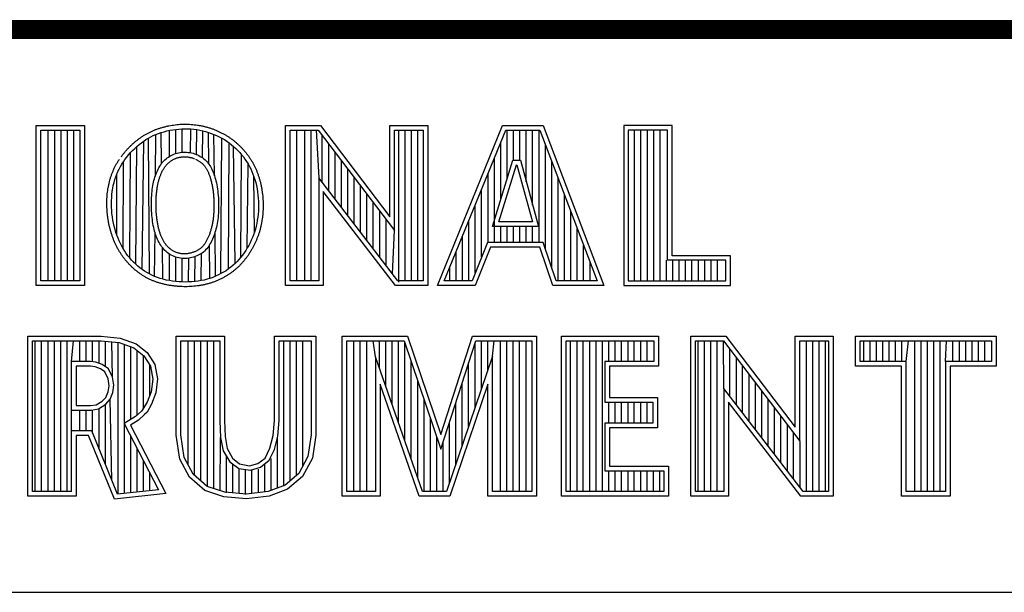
# Model space of a CAD drawing. Header units: inches. Extents: x 0 to 22, y 0 to 17.
# Tile 4 of 7: x 17.6 to 18.6, y 2.4 to 3. Entities that reach past the tile are written whole.
import ezdxf

# ---------------------------------------------------------------- set-up
doc = ezdxf.new("R2010")
doc.units = ezdxf.units.IN
doc.header["$LTSCALE"] = 1.21
doc.header["$MEASUREMENT"] = 0
doc.layers.get('0').update_dxf_attribs({"linetype": 'CONTINUOUS'})

msp = doc.modelspace()

# ---------------------------------------------------------------- linework, layer by layer
at = {"color": 2, "linetype": 'CONTINUOUS'}
for p, q in [((16.375, 2.96), (21.5, 2.96)), ((17.6059, 2.8591), (17.6565, 2.8591)), ((17.6059, 2.6915), (17.6059, 2.8591)), ((17.6565, 2.8591), (17.6565, 2.6915)), ((17.8673, 2.8592), (17.9039, 2.8592)), ((17.8673, 2.6915), (17.8673, 2.8592)), ((17.9039, 2.8592), (17.9764, 2.7636)), ((17.9764, 2.8592), (18.0162, 2.8592)), ((17.9764, 2.7636), (17.9764, 2.8592)), ((18.0162, 2.8592), (18.0162, 2.6915)), ((18.0262, 2.6915), (18.0946, 2.8591)), ((18.0946, 2.8591), (18.1369, 2.8591)), ((18.1369, 2.8591), (18.2005, 2.6915)), ((18.272, 2.8591), (18.2214, 2.8591)), ((18.2214, 2.8591), (18.2214, 2.6915)), ((18.272, 2.7227), (18.272, 2.8591)), ((17.6108, 2.8542), (17.6516, 2.8542)), ((17.6108, 2.6964), (17.6108, 2.8542)), ((17.6187, 2.6964), (17.6187, 2.8542)), ((17.6254, 2.6964), (17.6254, 2.8542)), ((17.632, 2.6964), (17.632, 2.8542)), ((17.6387, 2.6964), (17.6387, 2.8542)), ((17.6454, 2.6964), (17.6454, 2.8542)), ((17.6516, 2.8542), (17.6516, 2.6964)), ((17.7235, 2.8459), (17.7261, 2.8472)), ((17.7261, 2.8472), (17.7287, 2.8485)), ((17.7287, 2.8485), (17.7314, 2.8497)), ((17.731, 2.807), (17.7314, 2.8497)), ((17.7314, 2.8497), (17.7342, 2.8508)), ((17.7342, 2.8508), (17.737, 2.8517)), ((17.737, 2.8517), (17.7399, 2.8526)), ((17.7374, 2.8193), (17.737, 2.8517)), ((17.7399, 2.8526), (17.7429, 2.8534)), ((17.7429, 2.8534), (17.7459, 2.8541)), ((17.7455, 2.8267), (17.7455, 2.854)), ((17.7459, 2.8541), (17.749, 2.8546)), ((17.749, 2.8546), (17.7522, 2.8551)), ((17.7522, 2.8551), (17.7553, 2.8554)), ((17.7522, 2.8298), (17.7522, 2.8551)), ((17.7553, 2.8554), (17.7585, 2.8556)), ((17.7585, 2.8556), (17.7616, 2.8557)), ((17.7589, 2.8311), (17.7589, 2.8556)), ((17.7616, 2.8557), (17.7648, 2.8556)), ((17.7648, 2.8556), (17.768, 2.8555)), ((17.7676, 2.8306), (17.768, 2.8555)), ((17.768, 2.8555), (17.7711, 2.8552)), ((17.7711, 2.8552), (17.7742, 2.8548)), ((17.7739, 2.8287), (17.7742, 2.8548)), ((17.7742, 2.8548), (17.7773, 2.8542)), ((17.7773, 2.8542), (17.7804, 2.8536)), ((17.7801, 2.8254), (17.7804, 2.8536)), ((17.7804, 2.8536), (17.7834, 2.8528)), ((17.7834, 2.8528), (17.7864, 2.8519)), ((17.7864, 2.8519), (17.7893, 2.8509)), ((17.7867, 2.8189), (17.7864, 2.8519)), ((17.7893, 2.8509), (17.7922, 2.8498)), ((17.7922, 2.8498), (17.795, 2.8486)), ((17.7927, 2.8065), (17.7922, 2.8498)), ((17.795, 2.8486), (17.7977, 2.8472)), ((17.7977, 2.8472), (17.8004, 2.8458)), ((17.8721, 2.8543), (17.9015, 2.8543)), ((17.8721, 2.6963), (17.8721, 2.8543)), ((17.879, 2.6963), (17.879, 2.8543)), ((17.8874, 2.6963), (17.8874, 2.8543)), ((17.8941, 2.6963), (17.8941, 2.8543)), ((17.8991, 2.8543), (17.9019, 2.8042)), ((17.9015, 2.8543), (17.9813, 2.7492)), ((17.9057, 2.7992), (17.9057, 2.8487)), ((17.9813, 2.8543), (18.0114, 2.8543)), ((17.9813, 2.7492), (17.9813, 2.8543)), ((17.9858, 2.695), (17.9858, 2.8543)), ((17.9925, 2.6963), (17.9925, 2.8543)), ((17.9992, 2.6963), (17.9992, 2.8543)), ((18.0059, 2.6963), (18.0059, 2.8543)), ((18.0114, 2.8543), (18.0114, 2.6963)), ((18.0334, 2.6964), (18.0979, 2.8542)), ((18.0979, 2.8542), (18.1336, 2.8542)), ((18.0993, 2.803), (18.0993, 2.8542)), ((18.106, 2.8228), (18.106, 2.8542)), ((18.1127, 2.8228), (18.1127, 2.8542)), ((18.1193, 2.8002), (18.1193, 2.8542)), ((18.126, 2.7756), (18.126, 2.8542)), ((18.1327, 2.7364), (18.1327, 2.8542)), ((18.1336, 2.8542), (18.1935, 2.6964)), ((18.2671, 2.8542), (18.2262, 2.8542)), ((18.2262, 2.8542), (18.2262, 2.6964)), ((18.2328, 2.6964), (18.2328, 2.8542)), ((18.2395, 2.6964), (18.2395, 2.8542)), ((18.2462, 2.6964), (18.2462, 2.8542)), ((18.2529, 2.6964), (18.2529, 2.8542)), ((18.2595, 2.6964), (18.2595, 2.8542)), ((18.2671, 2.7179), (18.2671, 2.8542)), ((17.7092, 2.8351), (17.7114, 2.8372)), ((17.7102, 2.7138), (17.7114, 2.8372)), ((17.7114, 2.8372), (17.7138, 2.8392)), ((17.7138, 2.8392), (17.7162, 2.841)), ((17.7162, 2.841), (17.7186, 2.8427)), ((17.717, 2.7082), (17.7186, 2.8427)), ((17.7186, 2.8427), (17.721, 2.8444)), ((17.721, 2.8444), (17.7235, 2.8459)), ((17.7246, 2.7036), (17.7235, 2.8459)), ((17.7995, 2.7039), (17.8004, 2.8458)), ((17.8004, 2.8458), (17.8031, 2.8443)), ((17.8031, 2.8443), (17.8056, 2.8426)), ((17.8056, 2.8426), (17.8081, 2.8409)), ((17.8074, 2.7088), (17.8081, 2.8409)), ((17.8081, 2.8409), (17.8105, 2.839)), ((17.8105, 2.839), (17.8128, 2.8371)), ((17.8128, 2.8371), (17.815, 2.8351)), ((17.8143, 2.7145), (17.8128, 2.8371)), ((17.9124, 2.7905), (17.9124, 2.8399)), ((18.0926, 2.7814), (18.0926, 2.8414)), ((18.1394, 2.7295), (18.1394, 2.8389)), ((17.699, 2.8236), (17.7008, 2.826)), ((17.7008, 2.826), (17.7028, 2.8284)), ((17.7028, 2.8284), (17.7048, 2.8307)), ((17.704, 2.7203), (17.7048, 2.8307)), ((17.7048, 2.8307), (17.707, 2.833)), ((17.707, 2.833), (17.7092, 2.8351)), ((17.7432, 2.8252), (17.7446, 2.8261)), ((17.7446, 2.8261), (17.746, 2.827)), ((17.746, 2.827), (17.7474, 2.8278)), ((17.7474, 2.8278), (17.7488, 2.8285)), ((17.7488, 2.8285), (17.7503, 2.8291)), ((17.7503, 2.8291), (17.7519, 2.8297)), ((17.7519, 2.8297), (17.7535, 2.8301)), ((17.7535, 2.8301), (17.7551, 2.8305)), ((17.7551, 2.8305), (17.7567, 2.8308)), ((17.7567, 2.8308), (17.7584, 2.8311)), ((17.7584, 2.8311), (17.7601, 2.8312)), ((17.7601, 2.8312), (17.7618, 2.8312)), ((17.7618, 2.8312), (17.7636, 2.8311)), ((17.7636, 2.8311), (17.7653, 2.831)), ((17.7653, 2.831), (17.767, 2.8307)), ((17.767, 2.8307), (17.7686, 2.8304)), ((17.7686, 2.8304), (17.7703, 2.83)), ((17.7703, 2.83), (17.7719, 2.8295)), ((17.7719, 2.8295), (17.7734, 2.8289)), ((17.7734, 2.8289), (17.775, 2.8283)), ((17.775, 2.8283), (17.7764, 2.8276)), ((17.7764, 2.8276), (17.7778, 2.8268)), ((17.7778, 2.8268), (17.7792, 2.826)), ((17.7792, 2.826), (17.7805, 2.8251)), ((17.815, 2.8351), (17.8171, 2.833)), ((17.8171, 2.833), (17.8192, 2.8308)), ((17.8192, 2.8308), (17.8211, 2.8285)), ((17.8203, 2.721), (17.8211, 2.8285)), ((17.8211, 2.8285), (17.823, 2.8262)), ((17.823, 2.8262), (17.8247, 2.8238)), ((17.9191, 2.7818), (17.9191, 2.8311)), ((17.6928, 2.8135), (17.6942, 2.8161)), ((17.6942, 2.8161), (17.6957, 2.8186)), ((17.6957, 2.8186), (17.6973, 2.8211)), ((17.6971, 2.7301), (17.6973, 2.8211)), ((17.6973, 2.8211), (17.699, 2.8236)), ((17.7345, 2.8149), (17.7354, 2.8164)), ((17.7354, 2.8164), (17.7364, 2.8178)), ((17.7364, 2.8178), (17.7374, 2.8192)), ((17.7374, 2.8192), (17.7384, 2.8206)), ((17.7384, 2.8206), (17.7395, 2.8218)), ((17.7395, 2.8218), (17.7407, 2.823)), ((17.7407, 2.823), (17.742, 2.8241)), ((17.742, 2.8241), (17.7432, 2.8252)), ((17.7805, 2.8251), (17.7817, 2.8242)), ((17.7817, 2.8242), (17.7829, 2.8232)), ((17.7829, 2.8232), (17.784, 2.8221)), ((17.784, 2.8221), (17.785, 2.821)), ((17.785, 2.821), (17.786, 2.8198)), ((17.786, 2.8198), (17.7869, 2.8186)), ((17.7869, 2.8186), (17.7878, 2.8173)), ((17.7878, 2.8173), (17.7886, 2.816)), ((17.7886, 2.816), (17.7894, 2.8146)), ((17.8247, 2.8238), (17.8264, 2.8214)), ((17.8264, 2.8214), (17.8279, 2.8189)), ((17.8271, 2.7309), (17.8279, 2.8189)), ((17.8279, 2.8189), (17.8294, 2.8163)), ((17.8294, 2.8163), (17.8307, 2.8137)), ((17.9258, 2.7731), (17.9258, 2.8223)), ((18.084, 2.7533), (18.1054, 2.8228)), ((18.086, 2.7364), (18.086, 2.825)), ((18.0905, 2.7581), (18.109, 2.8179)), ((18.1054, 2.8228), (18.1132, 2.8228)), ((18.109, 2.8179), (18.1095, 2.8179)), ((18.1095, 2.8179), (18.1258, 2.7581)), ((18.1132, 2.8228), (18.1321, 2.7533)), ((18.146, 2.7096), (18.146, 2.8213)), ((17.6884, 2.8024), (17.6893, 2.8053)), ((17.6893, 2.8053), (17.6904, 2.8081)), ((17.6904, 2.8081), (17.6915, 2.8108)), ((17.6905, 2.7441), (17.6904, 2.8081)), ((17.6915, 2.8108), (17.6928, 2.8135)), ((17.7304, 2.8051), (17.7309, 2.8068)), ((17.7309, 2.8068), (17.7316, 2.8085)), ((17.7316, 2.8085), (17.7322, 2.8101)), ((17.7322, 2.8101), (17.7329, 2.8117)), ((17.7329, 2.8117), (17.7337, 2.8133)), ((17.7337, 2.8133), (17.7345, 2.8149)), ((17.7894, 2.8146), (17.7901, 2.8132)), ((17.7901, 2.8132), (17.7908, 2.8116)), ((17.7908, 2.8116), (17.7914, 2.8101)), ((17.7914, 2.8101), (17.7921, 2.8084)), ((17.7921, 2.8084), (17.7927, 2.8067)), ((17.7927, 2.8067), (17.7932, 2.8048)), ((17.8307, 2.8137), (17.8319, 2.811)), ((17.8319, 2.811), (17.8331, 2.8082)), ((17.8331, 2.8082), (17.8341, 2.8053)), ((17.8341, 2.8053), (17.835, 2.8024)), ((17.8347, 2.7475), (17.8341, 2.8053)), ((17.9324, 2.7645), (17.9324, 2.8135)), ((18.0793, 2.7364), (18.0793, 2.8087)), ((17.6862, 2.7933), (17.6868, 2.7964)), ((17.6868, 2.7964), (17.6876, 2.7995)), ((17.6876, 2.7995), (17.6884, 2.8024)), ((17.7279, 2.7941), (17.7282, 2.7961)), ((17.7282, 2.7961), (17.7286, 2.798)), ((17.7286, 2.798), (17.729, 2.7998)), ((17.729, 2.7998), (17.7294, 2.8016)), ((17.7294, 2.8016), (17.7299, 2.8034)), ((17.7299, 2.8034), (17.7304, 2.8051)), ((17.7932, 2.8048), (17.7938, 2.8029)), ((17.7938, 2.8029), (17.7943, 2.801)), ((17.7943, 2.801), (17.7948, 2.799)), ((17.7948, 2.799), (17.7952, 2.7969)), ((17.7952, 2.7969), (17.7956, 2.7947)), ((17.835, 2.8024), (17.8359, 2.7993)), ((17.8359, 2.7993), (17.8366, 2.7961)), ((17.8366, 2.7961), (17.8373, 2.7929)), ((17.9848, 2.6963), (17.9019, 2.8042)), ((17.9019, 2.8042), (17.9019, 2.6963)), ((17.9391, 2.7558), (17.9391, 2.8047)), ((17.9458, 2.7471), (17.9458, 2.7959)), ((18.1527, 2.6964), (18.1527, 2.8038)), ((17.6851, 2.7836), (17.6853, 2.7869)), ((17.6853, 2.7869), (17.6857, 2.7901)), ((17.6857, 2.7901), (17.6862, 2.7933)), ((17.7269, 2.7835), (17.727, 2.7857)), ((17.727, 2.7857), (17.7272, 2.7879)), ((17.7272, 2.7879), (17.7274, 2.79)), ((17.7274, 2.79), (17.7276, 2.7921)), ((17.7276, 2.7921), (17.7279, 2.7941)), ((17.7956, 2.7947), (17.7959, 2.7925)), ((17.7959, 2.7925), (17.7962, 2.7903)), ((17.7962, 2.7903), (17.7964, 2.7881)), ((17.7964, 2.7881), (17.7966, 2.7858)), ((17.7966, 2.7858), (17.7968, 2.7835)), ((17.8373, 2.7929), (17.8378, 2.7896)), ((17.8378, 2.7896), (17.8382, 2.7863)), ((17.8382, 2.7863), (17.8386, 2.783)), ((17.9824, 2.6915), (17.9067, 2.7899)), ((17.9067, 2.7899), (17.9067, 2.6915)), ((17.9525, 2.7384), (17.9525, 2.7871)), ((18.0726, 2.7214), (18.0726, 2.7924)), ((18.1594, 2.6964), (18.1594, 2.7862)), ((17.6849, 2.7803), (17.6851, 2.7836)), ((17.6849, 2.7769), (17.6849, 2.7803)), ((17.6849, 2.7735), (17.6849, 2.7769)), ((17.7267, 2.7789), (17.7268, 2.7812)), ((17.7267, 2.7766), (17.7267, 2.7789)), ((17.7267, 2.7743), (17.7267, 2.7766)), ((17.7268, 2.7812), (17.7269, 2.7835)), ((17.7968, 2.7835), (17.7969, 2.7812)), ((17.7969, 2.7812), (17.797, 2.7789)), ((17.797, 2.7789), (17.797, 2.7765)), ((17.797, 2.7765), (17.797, 2.7742)), ((17.8386, 2.783), (17.8388, 2.7796)), ((17.8388, 2.7796), (17.8389, 2.7762)), ((17.8389, 2.7762), (17.8388, 2.7729)), ((17.9591, 2.7297), (17.9591, 2.7783)), ((18.0659, 2.7048), (18.0659, 2.776)), ((17.6851, 2.7701), (17.6849, 2.7735)), ((17.6854, 2.7668), (17.6851, 2.7701)), ((17.6859, 2.7634), (17.6854, 2.7668)), ((17.7268, 2.772), (17.7267, 2.7743)), ((17.7269, 2.7696), (17.7268, 2.772)), ((17.727, 2.7673), (17.7269, 2.7696)), ((17.7272, 2.765), (17.727, 2.7673)), ((17.7274, 2.7628), (17.7272, 2.765)), ((17.7967, 2.7652), (17.7965, 2.7629)), ((17.7968, 2.7674), (17.7967, 2.7652)), ((17.7969, 2.7697), (17.7968, 2.7674)), ((17.797, 2.7719), (17.7969, 2.7697)), ((17.797, 2.7742), (17.797, 2.7719)), ((17.8385, 2.7663), (17.8381, 2.763)), ((17.8387, 2.7696), (17.8385, 2.7663)), ((17.8388, 2.7729), (17.8387, 2.7696)), ((17.9658, 2.7211), (17.9658, 2.7695)), ((18.1661, 2.6964), (18.1661, 2.7686)), ((17.6864, 2.76), (17.6859, 2.7634)), ((17.687, 2.7567), (17.6864, 2.76)), ((17.6878, 2.7535), (17.687, 2.7567)), ((17.7277, 2.7606), (17.7274, 2.7628)), ((17.728, 2.7584), (17.7277, 2.7606)), ((17.7283, 2.7563), (17.728, 2.7584)), ((17.7287, 2.7543), (17.7283, 2.7563)), ((17.7291, 2.7523), (17.7287, 2.7543)), ((17.7952, 2.7545), (17.7947, 2.7525)), ((17.7956, 2.7565), (17.7952, 2.7545)), ((17.7959, 2.7586), (17.7956, 2.7565)), ((17.7962, 2.7608), (17.7959, 2.7586)), ((17.7965, 2.7629), (17.7962, 2.7608)), ((17.837, 2.7566), (17.8364, 2.7535)), ((17.8376, 2.7598), (17.837, 2.7566)), ((17.8381, 2.763), (17.8376, 2.7598)), ((17.9725, 2.7124), (17.9725, 2.7607)), ((18.0593, 2.6964), (18.0593, 2.7597)), ((18.1258, 2.7581), (18.0905, 2.7581)), ((17.6886, 2.7503), (17.6878, 2.7535)), ((17.6895, 2.7471), (17.6886, 2.7503)), ((17.6905, 2.7441), (17.6895, 2.7471)), ((17.6917, 2.7411), (17.6905, 2.7441)), ((17.7295, 2.7503), (17.7291, 2.7523)), ((17.73, 2.7485), (17.7295, 2.7503)), ((17.7306, 2.7466), (17.73, 2.7485)), ((17.7301, 2.701), (17.7305, 2.7469)), ((17.7311, 2.7449), (17.7306, 2.7466)), ((17.7318, 2.7431), (17.7311, 2.7449)), ((17.792, 2.7434), (17.7914, 2.7417)), ((17.7926, 2.7451), (17.792, 2.7434)), ((17.7932, 2.7469), (17.7926, 2.7451)), ((17.7938, 2.7487), (17.7932, 2.7469)), ((17.7939, 2.7012), (17.7934, 2.7475)), ((17.7943, 2.7506), (17.7938, 2.7487)), ((17.7947, 2.7525), (17.7943, 2.7506)), ((17.8336, 2.7446), (17.8325, 2.7417)), ((17.8347, 2.7475), (17.8336, 2.7446)), ((17.8356, 2.7505), (17.8347, 2.7475)), ((17.8364, 2.7535), (17.8356, 2.7505)), ((17.9792, 2.7037), (17.9813, 2.7492)), ((18.1321, 2.7533), (18.084, 2.7533)), ((18.0926, 2.7364), (18.0926, 2.7533)), ((18.0993, 2.7364), (18.0993, 2.7533)), ((18.106, 2.7364), (18.106, 2.7533)), ((18.1127, 2.7364), (18.1127, 2.7533)), ((18.1193, 2.7364), (18.1193, 2.7533)), ((18.126, 2.7364), (18.126, 2.7533)), ((18.1727, 2.6964), (18.1727, 2.751)), ((17.6929, 2.7383), (17.6917, 2.7411)), ((17.6942, 2.7355), (17.6929, 2.7383)), ((17.6956, 2.7327), (17.6942, 2.7355)), ((17.7324, 2.7414), (17.7318, 2.7431)), ((17.7331, 2.7398), (17.7324, 2.7414)), ((17.7339, 2.7382), (17.7331, 2.7398)), ((17.7347, 2.7366), (17.7339, 2.7382)), ((17.7355, 2.7351), (17.7347, 2.7366)), ((17.7365, 2.7337), (17.7355, 2.7351)), ((17.7374, 2.7323), (17.7365, 2.7337)), ((17.7876, 2.734), (17.7867, 2.7326)), ((17.7884, 2.7354), (17.7876, 2.734)), ((17.788, 2.6989), (17.7876, 2.734)), ((17.7892, 2.7369), (17.7884, 2.7354)), ((17.79, 2.7385), (17.7892, 2.7369)), ((17.7907, 2.7401), (17.79, 2.7385)), ((17.7914, 2.7417), (17.7907, 2.7401)), ((17.8286, 2.7335), (17.8271, 2.7309)), ((17.83, 2.7362), (17.8286, 2.7335)), ((17.8313, 2.7389), (17.83, 2.7362)), ((17.8325, 2.7417), (17.8313, 2.7389)), ((18.0526, 2.6964), (18.0526, 2.7434)), ((18.0786, 2.7364), (18.0625, 2.6964)), ((18.137, 2.7364), (18.0786, 2.7364)), ((18.1505, 2.6964), (18.137, 2.7364)), ((18.1794, 2.6964), (18.1794, 2.7334)), ((17.6971, 2.7301), (17.6956, 2.7327)), ((17.6987, 2.7275), (17.6971, 2.7301)), ((17.7003, 2.725), (17.6987, 2.7275)), ((17.7021, 2.7226), (17.7003, 2.725)), ((17.7385, 2.7309), (17.7374, 2.7323)), ((17.7388, 2.698), (17.7384, 2.7309)), ((17.7396, 2.7296), (17.7385, 2.7309)), ((17.7408, 2.7283), (17.7396, 2.7296)), ((17.742, 2.7272), (17.7408, 2.7283)), ((17.7433, 2.7261), (17.742, 2.7272)), ((17.7446, 2.725), (17.7433, 2.7261)), ((17.746, 2.7241), (17.7446, 2.725)), ((17.7455, 2.6966), (17.7455, 2.7244)), ((17.7475, 2.7232), (17.746, 2.7241)), ((17.749, 2.7224), (17.7475, 2.7232)), ((17.7756, 2.7231), (17.7741, 2.7224)), ((17.7771, 2.7238), (17.7756, 2.7231)), ((17.7785, 2.7246), (17.7771, 2.7238)), ((17.7798, 2.7255), (17.7785, 2.7246)), ((17.7789, 2.6966), (17.7792, 2.7251)), ((17.7811, 2.7265), (17.7798, 2.7255)), ((17.7824, 2.7276), (17.7811, 2.7265)), ((17.7835, 2.7287), (17.7824, 2.7276)), ((17.7846, 2.7299), (17.7835, 2.7287)), ((17.7857, 2.7312), (17.7846, 2.7299)), ((17.7867, 2.7326), (17.7857, 2.7312)), ((17.8221, 2.7234), (17.8203, 2.721)), ((17.8239, 2.7258), (17.8221, 2.7234)), ((17.8255, 2.7283), (17.8239, 2.7258)), ((17.8271, 2.7309), (17.8255, 2.7283)), ((18.0459, 2.6964), (18.0459, 2.727)), ((18.0819, 2.7316), (18.0658, 2.6915)), ((18.1335, 2.7316), (18.0819, 2.7316)), ((18.147, 2.6915), (18.1335, 2.7316)), ((17.704, 2.7203), (17.7021, 2.7226)), ((17.706, 2.7181), (17.704, 2.7203)), ((17.708, 2.7159), (17.706, 2.7181)), ((17.7102, 2.7138), (17.708, 2.7159)), ((17.7124, 2.7119), (17.7102, 2.7138)), ((17.7506, 2.7217), (17.749, 2.7224)), ((17.7522, 2.7212), (17.7506, 2.7217)), ((17.7538, 2.7207), (17.7522, 2.7212)), ((17.7522, 2.6956), (17.7522, 2.7212)), ((17.7555, 2.7203), (17.7538, 2.7207)), ((17.7572, 2.72), (17.7555, 2.7203)), ((17.7589, 2.7198), (17.7572, 2.72)), ((17.7606, 2.7197), (17.7589, 2.7198)), ((17.7589, 2.6952), (17.7589, 2.7198)), ((17.7624, 2.7198), (17.7606, 2.7197)), ((17.7641, 2.7199), (17.7624, 2.7198)), ((17.7658, 2.7201), (17.7641, 2.7199)), ((17.7655, 2.6952), (17.7659, 2.7201)), ((17.7675, 2.7204), (17.7658, 2.7201)), ((17.7692, 2.7208), (17.7675, 2.7204)), ((17.7709, 2.7213), (17.7692, 2.7208)), ((17.7725, 2.7218), (17.7709, 2.7213)), ((17.7722, 2.6956), (17.7725, 2.7218)), ((17.7741, 2.7224), (17.7725, 2.7218)), ((17.8121, 2.7125), (17.8098, 2.7106)), ((17.8143, 2.7145), (17.8121, 2.7125)), ((17.8164, 2.7166), (17.8143, 2.7145)), ((17.8184, 2.7188), (17.8164, 2.7166)), ((17.8203, 2.721), (17.8184, 2.7188)), ((18.1861, 2.6964), (18.1861, 2.7158)), ((18.2662, 2.6964), (18.2662, 2.7179)), ((18.3284, 2.7179), (18.2671, 2.7179)), ((18.3332, 2.7227), (18.272, 2.7227)), ((18.2729, 2.6964), (18.2729, 2.7179)), ((18.2796, 2.6964), (18.2796, 2.7179)), ((18.2862, 2.6964), (18.2862, 2.7179)), ((18.2929, 2.6964), (18.2929, 2.7179)), ((18.2996, 2.6964), (18.2996, 2.7179)), ((18.3063, 2.6964), (18.3063, 2.7179)), ((18.3129, 2.6964), (18.3129, 2.7179)), ((18.3196, 2.6964), (18.3196, 2.7179)), ((18.3284, 2.6964), (18.3284, 2.7179)), ((18.3332, 2.6915), (18.3332, 2.7227)), ((17.7147, 2.71), (17.7124, 2.7119)), ((17.717, 2.7082), (17.7147, 2.71)), ((17.7195, 2.7066), (17.717, 2.7082)), ((17.722, 2.705), (17.7195, 2.7066)), ((17.7246, 2.7036), (17.722, 2.705)), ((17.7273, 2.7022), (17.7246, 2.7036)), ((17.7301, 2.701), (17.7273, 2.7022)), ((17.7968, 2.7025), (17.7939, 2.7012)), ((17.7995, 2.7039), (17.7968, 2.7025)), ((17.8023, 2.7054), (17.7995, 2.7039)), ((17.8049, 2.707), (17.8023, 2.7054)), ((17.8074, 2.7088), (17.8049, 2.707)), ((17.8098, 2.7106), (17.8074, 2.7088)), ((18.0392, 2.6964), (18.0392, 2.7107)), ((17.6516, 2.6964), (17.6108, 2.6964)), ((17.733, 2.6999), (17.7301, 2.701)), ((17.736, 2.6989), (17.733, 2.6999)), ((17.7391, 2.698), (17.736, 2.6989)), ((17.7423, 2.6972), (17.7391, 2.698)), ((17.7456, 2.6966), (17.7423, 2.6972)), ((17.7489, 2.696), (17.7456, 2.6966)), ((17.7523, 2.6956), (17.7489, 2.696)), ((17.7557, 2.6953), (17.7523, 2.6956)), ((17.7591, 2.6952), (17.7557, 2.6953)), ((17.7625, 2.6951), (17.7591, 2.6952)), ((17.7659, 2.6952), (17.7625, 2.6951)), ((17.7692, 2.6953), (17.7659, 2.6952)), ((17.7724, 2.6956), (17.7692, 2.6953)), ((17.7756, 2.6961), (17.7724, 2.6956)), ((17.7788, 2.6966), (17.7756, 2.6961)), ((17.7819, 2.6972), (17.7788, 2.6966)), ((17.785, 2.698), (17.7819, 2.6972)), ((17.788, 2.6989), (17.785, 2.698)), ((17.791, 2.7), (17.788, 2.6989)), ((17.7939, 2.7012), (17.791, 2.7)), ((17.9019, 2.6963), (17.8721, 2.6963)), ((18.0114, 2.6963), (17.9848, 2.6963)), ((18.0625, 2.6964), (18.0334, 2.6964)), ((18.1935, 2.6964), (18.1505, 2.6964)), ((18.2262, 2.6964), (18.3284, 2.6964)), ((17.6565, 2.6915), (17.6059, 2.6915)), ((17.9067, 2.6915), (17.8673, 2.6915)), ((18.0162, 2.6915), (17.9824, 2.6915)), ((18.0658, 2.6915), (18.0262, 2.6915)), ((18.2005, 2.6915), (18.147, 2.6915)), ((18.2214, 2.6915), (18.3332, 2.6915)), ((17.5973, 2.6384), (17.674, 2.6384)), ((17.5973, 2.4708), (17.5973, 2.6384)), ((17.6021, 2.6335), (17.6737, 2.6335)), ((17.6021, 2.4756), (17.6021, 2.6335)), ((17.6051, 2.4756), (17.6051, 2.6335)), ((17.6117, 2.4756), (17.6117, 2.6335)), ((17.6184, 2.4756), (17.6184, 2.6335)), ((17.6251, 2.4756), (17.6251, 2.6335)), ((17.6318, 2.4756), (17.6318, 2.6335)), ((17.6384, 2.4756), (17.6384, 2.6335)), ((17.643, 2.6118), (17.6451, 2.6335)), ((17.6518, 2.6118), (17.6518, 2.6335)), ((17.6585, 2.6118), (17.6585, 2.6335)), ((17.6651, 2.6115), (17.6651, 2.6335)), ((17.6718, 2.6098), (17.6718, 2.6335)), ((17.6737, 2.6335), (17.6928, 2.6316)), ((17.674, 2.6384), (17.6938, 2.6364)), ((17.6785, 2.6065), (17.6785, 2.633)), ((17.6858, 2.5956), (17.6852, 2.6324)), ((17.6918, 2.4729), (17.6918, 2.6317)), ((17.6928, 2.6316), (17.7082, 2.6262)), ((17.6938, 2.6364), (17.7106, 2.6305)), ((17.7106, 2.6305), (17.7224, 2.6212)), ((17.7527, 2.6384), (17.8033, 2.6384)), ((17.7527, 2.5345), (17.7527, 2.6384)), ((17.7575, 2.6335), (17.7984, 2.6335)), ((17.7575, 2.5349), (17.7575, 2.6335)), ((17.7653, 2.5033), (17.7653, 2.6335)), ((17.7719, 2.4924), (17.7719, 2.6335)), ((17.7786, 2.4866), (17.7786, 2.6335)), ((17.7853, 2.4808), (17.7853, 2.6335)), ((17.792, 2.4787), (17.792, 2.6335)), ((17.7984, 2.6335), (17.7984, 2.5497)), ((17.8033, 2.6384), (17.8033, 2.5499)), ((17.8557, 2.6384), (17.899, 2.6384)), ((17.8557, 2.5499), (17.8557, 2.6384)), ((17.8606, 2.6335), (17.8941, 2.6335)), ((17.8606, 2.5499), (17.8606, 2.6335)), ((17.8654, 2.4812), (17.8654, 2.6335)), ((17.8721, 2.4868), (17.8721, 2.6335)), ((17.8788, 2.4924), (17.8788, 2.6335)), ((17.8854, 2.5024), (17.8854, 2.6335)), ((17.8941, 2.6335), (17.8941, 2.5349)), ((17.899, 2.6384), (17.899, 2.5345)), ((17.9264, 2.6384), (17.9949, 2.6384)), ((17.9264, 2.4708), (17.9264, 2.6384)), ((17.9313, 2.6335), (17.9914, 2.6335)), ((17.9313, 2.4756), (17.9313, 2.6335)), ((17.9388, 2.4756), (17.9388, 2.6335)), ((17.9455, 2.4756), (17.9455, 2.6335)), ((17.9522, 2.4756), (17.9522, 2.6335)), ((17.9613, 2.6167), (17.9589, 2.6335)), ((17.9655, 2.6046), (17.9655, 2.6335)), ((17.9722, 2.5856), (17.9722, 2.6335)), ((17.9789, 2.5666), (17.9789, 2.6335)), ((17.9856, 2.5475), (17.9856, 2.6335)), ((17.9914, 2.6335), (18.03, 2.52)), ((17.9922, 2.5285), (17.9922, 2.6311)), ((17.9949, 2.6384), (18.0298, 2.5355)), ((18.0298, 2.5355), (18.0629, 2.6384)), ((18.03, 2.52), (18.0664, 2.6335)), ((18.0629, 2.6384), (18.1299, 2.6384)), ((18.0657, 2.5634), (18.0657, 2.6311)), ((18.0664, 2.6335), (18.1251, 2.6335)), ((18.0723, 2.5831), (18.0723, 2.6335)), ((18.079, 2.6028), (18.079, 2.6335)), ((18.084, 2.6176), (18.0857, 2.6335)), ((18.0924, 2.4756), (18.0924, 2.6335)), ((18.099, 2.4756), (18.099, 2.6335)), ((18.1057, 2.4756), (18.1057, 2.6335)), ((18.1124, 2.4756), (18.1124, 2.6335)), ((18.1191, 2.4756), (18.1191, 2.6335)), ((18.1251, 2.6335), (18.1251, 2.4756)), ((18.1299, 2.6384), (18.1299, 2.4708)), ((18.1564, 2.6384), (18.2578, 2.6384)), ((18.1564, 2.4708), (18.1564, 2.6384)), ((18.1612, 2.6335), (18.253, 2.6335)), ((18.1612, 2.4756), (18.1612, 2.6335)), ((18.1658, 2.4756), (18.1658, 2.6335)), ((18.1725, 2.4756), (18.1725, 2.6335)), ((18.1791, 2.4756), (18.1791, 2.6335)), ((18.1858, 2.4756), (18.1858, 2.6335)), ((18.1925, 2.4756), (18.1925, 2.6335)), ((18.1992, 2.4756), (18.1992, 2.6335)), ((18.2058, 2.6119), (18.2058, 2.6335)), ((18.2125, 2.6119), (18.2125, 2.6335)), ((18.2192, 2.6119), (18.2192, 2.6335)), ((18.2259, 2.6119), (18.2259, 2.6335)), ((18.2325, 2.6119), (18.2325, 2.6335)), ((18.2392, 2.6119), (18.2392, 2.6335)), ((18.2459, 2.6119), (18.2459, 2.6335)), ((18.253, 2.6335), (18.253, 2.6119)), ((18.2578, 2.6384), (18.2578, 2.6071)), ((18.2918, 2.6385), (18.3284, 2.6385)), ((18.2918, 2.4708), (18.2918, 2.6385)), ((18.2967, 2.6336), (18.326, 2.6336)), ((18.2967, 2.4756), (18.2967, 2.6336)), ((18.2993, 2.4756), (18.2993, 2.6336)), ((18.306, 2.4756), (18.306, 2.6336)), ((18.3127, 2.4756), (18.3127, 2.6336)), ((18.3193, 2.4756), (18.3193, 2.6336)), ((18.326, 2.6336), (18.4058, 2.5284)), ((18.3264, 2.5834), (18.326, 2.6336)), ((18.3284, 2.6385), (18.401, 2.5429)), ((18.401, 2.6385), (18.4408, 2.6385)), ((18.401, 2.5429), (18.401, 2.6385)), ((18.4058, 2.6336), (18.4359, 2.6336)), ((18.4058, 2.5284), (18.4058, 2.6336)), ((18.4128, 2.4756), (18.4128, 2.6336)), ((18.4195, 2.4756), (18.4195, 2.6336)), ((18.4261, 2.4756), (18.4261, 2.6336)), ((18.4328, 2.4756), (18.4328, 2.6336)), ((18.4359, 2.6336), (18.4359, 2.4756)), ((18.4408, 2.6385), (18.4408, 2.4708)), ((18.4641, 2.6383), (18.6117, 2.6383)), ((18.4641, 2.607), (18.4641, 2.6383)), ((18.469, 2.6334), (18.6068, 2.6334)), ((18.469, 2.6119), (18.469, 2.6334)), ((18.4729, 2.6119), (18.4729, 2.6334)), ((18.4795, 2.6119), (18.4795, 2.6334)), ((18.4862, 2.6119), (18.4862, 2.6334)), ((18.4929, 2.6119), (18.4929, 2.6334)), ((18.4996, 2.6119), (18.4996, 2.6334)), ((18.5062, 2.6119), (18.5062, 2.6334)), ((18.5129, 2.6119), (18.5129, 2.6334)), ((18.5174, 2.6119), (18.5196, 2.6334)), ((18.5263, 2.4756), (18.5263, 2.6334)), ((18.5329, 2.4756), (18.5329, 2.6334)), ((18.5396, 2.4756), (18.5396, 2.6334)), ((18.5463, 2.4756), (18.5463, 2.6334)), ((18.553, 2.4756), (18.553, 2.6334)), ((18.5584, 2.6119), (18.5596, 2.6334)), ((18.5663, 2.6119), (18.5663, 2.6334)), ((18.573, 2.6119), (18.573, 2.6334)), ((18.5797, 2.6119), (18.5797, 2.6334)), ((18.5863, 2.6119), (18.5863, 2.6334)), ((18.593, 2.6119), (18.593, 2.6334)), ((18.5997, 2.6119), (18.5997, 2.6334)), ((18.6068, 2.6334), (18.6068, 2.6119)), ((18.6117, 2.6383), (18.6117, 2.607)), ((17.6985, 2.4736), (17.6985, 2.6296)), ((17.7052, 2.5512), (17.7052, 2.6273)), ((17.7082, 2.6262), (17.7187, 2.6179)), ((17.7119, 2.5554), (17.7119, 2.6233)), ((17.7224, 2.6212), (17.7302, 2.6088)), ((18.3327, 2.5753), (18.3327, 2.6248)), ((17.6628, 2.6118), (17.643, 2.6118)), ((17.643, 2.4756), (17.643, 2.6118)), ((17.6684, 2.6111), (17.6628, 2.6118)), ((17.6751, 2.6086), (17.6684, 2.6111)), ((17.7185, 2.5619), (17.7185, 2.618)), ((17.7187, 2.6179), (17.7256, 2.607)), ((18.0108, 2.4756), (17.9613, 2.6167)), ((17.9613, 2.6167), (17.9613, 2.4756)), ((17.9989, 2.5095), (17.9989, 2.6115)), ((18.084, 2.6176), (18.0359, 2.4756)), ((18.059, 2.5437), (18.059, 2.6104)), ((18.084, 2.4756), (18.084, 2.6176)), ((18.253, 2.6119), (18.2018, 2.6119)), ((18.2018, 2.6119), (18.2018, 2.5692)), ((18.3394, 2.5667), (18.3394, 2.6161)), ((18.5174, 2.6119), (18.469, 2.6119)), ((18.5174, 2.4756), (18.5174, 2.6119)), ((18.6068, 2.6119), (18.5584, 2.6119)), ((18.5584, 2.6119), (18.5584, 2.4756)), ((17.6628, 2.6069), (17.6479, 2.6069)), ((17.6479, 2.6069), (17.6479, 2.5656)), ((17.6678, 2.6063), (17.6628, 2.6069)), ((17.6733, 2.6041), (17.6678, 2.6063)), ((17.678, 2.601), (17.6733, 2.6041)), ((17.6818, 2.6043), (17.6751, 2.6086)), ((17.6814, 2.5936), (17.678, 2.601)), ((17.6858, 2.5956), (17.6818, 2.6043)), ((17.7252, 2.5765), (17.7252, 2.6075)), ((17.7256, 2.607), (17.7281, 2.5934)), ((17.7302, 2.6088), (17.733, 2.5936)), ((18.2578, 2.6071), (18.2066, 2.6071)), ((18.2066, 2.6071), (18.2066, 2.574)), ((18.346, 2.558), (18.346, 2.6073)), ((18.5125, 2.607), (18.4641, 2.607)), ((18.5125, 2.4708), (18.5125, 2.607)), ((18.6117, 2.607), (18.5633, 2.607)), ((18.5633, 2.607), (18.5633, 2.4708)), ((17.6823, 2.5864), (17.6814, 2.5936)), ((17.6872, 2.5871), (17.6858, 2.5956)), ((17.7281, 2.5934), (17.7266, 2.5801)), ((17.733, 2.5936), (17.7314, 2.579)), ((18.0056, 2.4904), (18.0056, 2.5918)), ((18.0523, 2.524), (18.0523, 2.5896)), ((18.3527, 2.5493), (18.3527, 2.5985)), ((18.3594, 2.5406), (18.3594, 2.5897)), ((17.6789, 2.5743), (17.6814, 2.5799)), ((17.6814, 2.5799), (17.6823, 2.5864)), ((17.6834, 2.5723), (17.6862, 2.5792)), ((17.6862, 2.5792), (17.6872, 2.5871)), ((17.7266, 2.5801), (17.7224, 2.5693)), ((17.7314, 2.579), (17.7267, 2.5672)), ((18.0073, 2.4708), (17.9662, 2.5882)), ((17.9662, 2.5882), (17.9662, 2.4708)), ((18.0792, 2.5882), (18.0394, 2.4708)), ((18.0792, 2.4708), (18.0792, 2.5882)), ((18.4094, 2.4756), (18.3264, 2.5834)), ((18.3264, 2.5834), (18.3264, 2.4756)), ((18.3661, 2.5319), (18.3661, 2.5809)), ((17.6687, 2.5666), (17.6752, 2.5703)), ((17.6752, 2.5703), (17.6789, 2.5743)), ((17.6788, 2.567), (17.6834, 2.5723)), ((17.6852, 2.4873), (17.6834, 2.5723)), ((17.7224, 2.5693), (17.7164, 2.5599)), ((18.0123, 2.4756), (18.0123, 2.5722)), ((18.0456, 2.5042), (18.0456, 2.5688)), ((18.2018, 2.5692), (18.252, 2.5692)), ((18.2058, 2.5474), (18.2058, 2.5692)), ((18.2066, 2.574), (18.2569, 2.574)), ((18.2125, 2.5474), (18.2125, 2.5692)), ((18.2192, 2.5474), (18.2192, 2.5692)), ((18.2259, 2.5474), (18.2259, 2.5692)), ((18.2325, 2.5474), (18.2325, 2.5692)), ((18.2392, 2.5474), (18.2392, 2.5692)), ((18.2459, 2.5474), (18.2459, 2.5692)), ((18.252, 2.5692), (18.252, 2.5474)), ((18.2569, 2.574), (18.2569, 2.5425)), ((18.407, 2.4708), (18.3313, 2.5692)), ((18.3313, 2.5692), (18.3313, 2.4708)), ((18.3727, 2.5233), (18.3727, 2.5721)), ((17.643, 2.5608), (17.6635, 2.5608)), ((17.6479, 2.5656), (17.6628, 2.5656)), ((17.6518, 2.5391), (17.6518, 2.5608)), ((17.6585, 2.5391), (17.6585, 2.5608)), ((17.6628, 2.5656), (17.6687, 2.5666)), ((17.6635, 2.5608), (17.6711, 2.5623)), ((17.6651, 2.5368), (17.6651, 2.5608)), ((17.6711, 2.5623), (17.6788, 2.567)), ((17.6718, 2.5203), (17.6718, 2.5625)), ((17.6785, 2.5038), (17.6785, 2.5667)), ((17.7164, 2.5599), (17.7101, 2.5543)), ((17.7221, 2.5588), (17.7196, 2.5563)), ((17.7267, 2.5672), (17.7221, 2.5588)), ((18.3794, 2.5146), (18.3794, 2.5633)), ((17.7101, 2.5543), (17.6983, 2.5469)), ((17.7131, 2.5504), (17.7047, 2.5451)), ((17.7196, 2.5563), (17.7131, 2.5504)), ((17.7984, 2.5497), (17.7992, 2.5322)), ((17.8033, 2.5499), (17.804, 2.5331)), ((17.8542, 2.5342), (17.8557, 2.5499)), ((17.8591, 2.5337), (17.8606, 2.5499)), ((18.0189, 2.4756), (18.0189, 2.5525)), ((18.039, 2.4845), (18.039, 2.548)), ((18.3861, 2.5059), (18.3861, 2.5545)), ((17.6642, 2.5391), (17.643, 2.5391)), ((17.6911, 2.4728), (17.6642, 2.5391)), ((17.6983, 2.5469), (17.7341, 2.4775)), ((17.7047, 2.5451), (17.7417, 2.4734)), ((18.252, 2.5474), (18.2018, 2.5474)), ((18.2018, 2.5474), (18.2018, 2.4973)), ((18.2569, 2.5425), (18.2066, 2.5425)), ((18.2066, 2.5425), (18.2066, 2.5022)), ((18.3928, 2.4972), (18.3928, 2.5457)), ((17.6609, 2.5343), (17.6479, 2.5343)), ((17.6479, 2.5343), (17.6479, 2.4708)), ((17.6879, 2.4675), (17.6609, 2.5343)), ((17.7052, 2.4743), (17.7052, 2.5336)), ((17.7563, 2.5096), (17.7527, 2.5345)), ((17.761, 2.5112), (17.7575, 2.5349)), ((17.7986, 2.4765), (17.7992, 2.5322)), ((17.7992, 2.5322), (17.8019, 2.5183)), ((17.804, 2.5331), (17.8062, 2.5206)), ((17.8509, 2.521), (17.8542, 2.5342)), ((17.8557, 2.5198), (17.8591, 2.5337)), ((17.8587, 2.4792), (17.8587, 2.5323)), ((17.8941, 2.5349), (17.8906, 2.5123)), ((17.899, 2.5345), (17.8953, 2.5107)), ((18.0256, 2.4756), (18.0256, 2.5329)), ((18.0323, 2.4756), (18.0323, 2.5272)), ((18.3994, 2.4886), (18.3994, 2.5369)), ((18.4061, 2.4799), (18.4061, 2.5281)), ((17.7119, 2.4751), (17.7119, 2.5206)), ((17.8019, 2.5183), (17.8087, 2.5066)), ((17.8062, 2.5206), (17.8117, 2.5104)), ((17.8458, 2.5107), (17.8509, 2.521)), ((17.8502, 2.5085), (17.8557, 2.5198)), ((17.7185, 2.4758), (17.7185, 2.5077)), ((17.7666, 2.4906), (17.7563, 2.5096)), ((17.7705, 2.4937), (17.761, 2.5112)), ((17.8053, 2.4742), (17.8053, 2.5124)), ((17.8087, 2.5066), (17.8182, 2.4997)), ((17.8117, 2.5104), (17.819, 2.5045)), ((17.8381, 2.5049), (17.8458, 2.5107)), ((17.8411, 2.501), (17.8502, 2.5085)), ((17.8521, 2.4767), (17.8521, 2.5101)), ((17.8906, 2.5123), (17.8812, 2.4944)), ((17.8953, 2.5107), (17.885, 2.4913)), ((17.812, 2.474), (17.812, 2.5042)), ((17.8182, 2.4997), (17.8305, 2.4979)), ((17.8187, 2.4734), (17.8187, 2.4994)), ((17.819, 2.5045), (17.8293, 2.5027)), ((17.8253, 2.4726), (17.8253, 2.4987)), ((17.8293, 2.5027), (17.8381, 2.5049)), ((17.8305, 2.4979), (17.8411, 2.501)), ((17.832, 2.4734), (17.832, 2.4977)), ((17.8387, 2.4742), (17.8387, 2.499)), ((17.8454, 2.4751), (17.8454, 2.5046)), ((18.2018, 2.4973), (18.2635, 2.4973)), ((18.2058, 2.4756), (18.2058, 2.4973)), ((18.2066, 2.5022), (18.2683, 2.5022)), ((18.2125, 2.4756), (18.2125, 2.4973)), ((18.2192, 2.4756), (18.2192, 2.4973)), ((18.2259, 2.4756), (18.2259, 2.4973)), ((18.2325, 2.4756), (18.2325, 2.4973)), ((18.2392, 2.4756), (18.2392, 2.4973)), ((18.2459, 2.4756), (18.2459, 2.4973)), ((18.2526, 2.4756), (18.2526, 2.4973)), ((18.2593, 2.4756), (18.2593, 2.4973)), ((18.2635, 2.4973), (18.2635, 2.4756)), ((18.2683, 2.5022), (18.2683, 2.4708)), ((17.7252, 2.4765), (17.7252, 2.4947)), ((17.7827, 2.4766), (17.7666, 2.4906)), ((17.7852, 2.4809), (17.7705, 2.4937)), ((17.8812, 2.4944), (17.8668, 2.4823)), ((17.885, 2.4913), (17.8693, 2.4781)), ((17.643, 2.4756), (17.6021, 2.4756)), ((17.7341, 2.4775), (17.6911, 2.4728)), ((17.8025, 2.47), (17.7827, 2.4766)), ((17.8035, 2.4748), (17.7852, 2.4809)), ((17.849, 2.4755), (17.8263, 2.4727)), ((17.8668, 2.4823), (17.849, 2.4755)), ((17.8693, 2.4781), (17.8502, 2.4708)), ((17.9613, 2.4756), (17.9313, 2.4756)), ((18.0359, 2.4756), (18.0108, 2.4756)), ((18.1251, 2.4756), (18.084, 2.4756)), ((18.2635, 2.4756), (18.1612, 2.4756)), ((18.3264, 2.4756), (18.2967, 2.4756)), ((18.4359, 2.4756), (18.4094, 2.4756)), ((18.5584, 2.4756), (18.5174, 2.4756)), ((17.6479, 2.4708), (17.5973, 2.4708)), ((17.7417, 2.4734), (17.6879, 2.4675)), ((17.8264, 2.4678), (17.8025, 2.47)), ((17.8263, 2.4727), (17.8035, 2.4748)), ((17.8502, 2.4708), (17.8264, 2.4678)), ((17.9662, 2.4708), (17.9264, 2.4708)), ((18.0394, 2.4708), (18.0073, 2.4708)), ((18.1299, 2.4708), (18.0792, 2.4708)), ((18.2683, 2.4708), (18.1564, 2.4708)), ((18.3313, 2.4708), (18.2918, 2.4708)), ((18.4408, 2.4708), (18.407, 2.4708)), ((18.5633, 2.4708), (18.5125, 2.4708)), ((16.7288, 2.37), (21.5, 2.37))]:
    msp.add_line(p, q, dxfattribs=at)
at = {"color": 7, "linetype": 'CONTINUOUS', "const_width": 0.02}
msp.add_lwpolyline([(13.6, 2.9595), (21.5, 2.96)], dxfattribs=at)
at = {"color": 2, "linetype": 'CONTINUOUS'}
for points, knots in [([(17.6951, 2.8265), (17.6957, 2.8273), (17.697, 2.829), (17.6991, 2.8316), (17.7012, 2.834), (17.7035, 2.8364), (17.7058, 2.8387), (17.7082, 2.8409), (17.7107, 2.8429), (17.7132, 2.8449), (17.7158, 2.8468), (17.7184, 2.8485), (17.7211, 2.8501), (17.7239, 2.8516), (17.7267, 2.8529), (17.7295, 2.8542), (17.7325, 2.8554), (17.7355, 2.8564), (17.7386, 2.8573), (17.7418, 2.8581), (17.745, 2.8589), (17.7483, 2.8594), (17.7516, 2.8599), (17.7549, 2.8603), (17.7583, 2.8605), (17.7616, 2.8606), (17.765, 2.8605), (17.7683, 2.8603), (17.7716, 2.86), (17.7749, 2.8596), (17.7782, 2.859), (17.7815, 2.8583), (17.7847, 2.8575), (17.7878, 2.8566), (17.791, 2.8555), (17.794, 2.8543), (17.797, 2.853), (17.7999, 2.8516), (17.8028, 2.8501), (17.8056, 2.8484), (17.8083, 2.8467), (17.811, 2.8448), (17.8135, 2.8428), (17.816, 2.8408), (17.8183, 2.8386), (17.8206, 2.8364), (17.8228, 2.8341), (17.8249, 2.8317), (17.8268, 2.8292), (17.8287, 2.8266), (17.8305, 2.824), (17.8321, 2.8214), (17.8337, 2.8186), (17.8351, 2.8158), (17.8364, 2.8129), (17.8376, 2.8099), (17.8387, 2.8069), (17.8397, 2.8037), (17.8406, 2.8005), (17.8414, 2.7972), (17.8421, 2.7938), (17.8426, 2.7903), (17.8431, 2.7868), (17.8434, 2.7833), (17.8436, 2.7798), (17.8437, 2.7763), (17.8437, 2.7728), (17.8436, 2.7693), (17.8433, 2.7658), (17.8429, 2.7624), (17.8424, 2.759), (17.8418, 2.7557), (17.8411, 2.7524), (17.8403, 2.7492), (17.8393, 2.746), (17.8382, 2.7429), (17.837, 2.7399), (17.8357, 2.7369), (17.8344, 2.734), (17.8329, 2.7312), (17.8313, 2.7284), (17.8296, 2.7257), (17.8279, 2.723), (17.826, 2.7205), (17.8241, 2.718), (17.8221, 2.7155), (17.8199, 2.7132), (17.8177, 2.711), (17.8153, 2.7088), (17.8128, 2.7067), (17.8102, 2.7048), (17.8075, 2.7029), (17.8047, 2.7012), (17.8018, 2.6996), (17.7989, 2.6981), (17.7958, 2.6967), (17.7927, 2.6954), (17.7895, 2.6943), (17.7863, 2.6933), (17.783, 2.6925), (17.7797, 2.6918), (17.7764, 2.6912), (17.773, 2.6908), (17.7695, 2.6905), (17.766, 2.6903), (17.7625, 2.6902), (17.759, 2.6903), (17.7554, 2.6905), (17.7518, 2.6908), (17.7483, 2.6912), (17.7447, 2.6918), (17.7413, 2.6924), (17.7379, 2.6933), (17.7345, 2.6942), (17.7313, 2.6953), (17.7282, 2.6965), (17.7252, 2.6978), (17.7223, 2.6992), (17.7195, 2.7008), (17.7168, 2.7025), (17.7142, 2.7043), (17.7117, 2.7062), (17.7092, 2.7082), (17.7069, 2.7103), (17.7046, 2.7125), (17.7024, 2.7148), (17.7003, 2.7172), (17.6983, 2.7197), (17.6964, 2.7222), (17.6946, 2.7249), (17.6929, 2.7276), (17.6913, 2.7304), (17.6898, 2.7333), (17.6884, 2.7363), (17.6871, 2.7393), (17.6859, 2.7425), (17.6849, 2.7457), (17.6839, 2.749), (17.683, 2.7523), (17.6822, 2.7557), (17.6816, 2.7592), (17.681, 2.7627), (17.6806, 2.7662), (17.6803, 2.7698), (17.6801, 2.7733), (17.68, 2.7769), (17.68, 2.7804), (17.6802, 2.7839), (17.6805, 2.7874), (17.6809, 2.7908), (17.6814, 2.7941), (17.6821, 2.7974), (17.6828, 2.8007), (17.6837, 2.8038), (17.6847, 2.8069), (17.6858, 2.8099), (17.6871, 2.8128), (17.6884, 2.8157), (17.6899, 2.8185), (17.6915, 2.8212), (17.6926, 2.823), (17.6932, 2.8238)], [0, 0, 0, 0, 0.006131, 0.012311, 0.018522, 0.024745, 0.030965, 0.03716, 0.043317, 0.049414, 0.055442, 0.061419, 0.067359, 0.073285, 0.079217, 0.085174, 0.091176, 0.097243, 0.103389, 0.109608, 0.115887, 0.122209, 0.128566, 0.134948, 0.141339, 0.14773, 0.154108, 0.160476, 0.166834, 0.173176, 0.179505, 0.185815, 0.192108, 0.198383, 0.204637, 0.210869, 0.217084, 0.223277, 0.229454, 0.235614, 0.241758, 0.24789, 0.254011, 0.260117, 0.266209, 0.272286, 0.278348, 0.284387, 0.290405, 0.296402, 0.302372, 0.308334, 0.314302, 0.320295, 0.326333, 0.332435, 0.338618, 0.344901, 0.351292, 0.357785, 0.364362, 0.370998, 0.377683, 0.38439, 0.391105, 0.397807, 0.40448, 0.411115, 0.417715, 0.424271, 0.430775, 0.437234, 0.443635, 0.44998, 0.456268, 0.462503, 0.468694, 0.474845, 0.480961, 0.487049, 0.493113, 0.499152, 0.505181, 0.511193, 0.517204, 0.52321, 0.529234, 0.535275, 0.541351, 0.547471, 0.553651, 0.559883, 0.566166, 0.572487, 0.578838, 0.585211, 0.591602, 0.597998, 0.604394, 0.610804, 0.617234, 0.623698, 0.63021, 0.63677, 0.643394, 0.650087, 0.656849, 0.663662, 0.670495, 0.67732, 0.684112, 0.690846, 0.697496, 0.704042, 0.710462, 0.716774, 0.722995, 0.729145, 0.735239, 0.741293, 0.747323, 0.753343, 0.759363, 0.765391, 0.771423, 0.777463, 0.783519, 0.789584, 0.795666, 0.801763, 0.807882, 0.814029, 0.820215, 0.826447, 0.832735, 0.839087, 0.845514, 0.852019, 0.858606, 0.865266, 0.871979, 0.878728, 0.885504, 0.892282, 0.899051, 0.905795, 0.912502, 0.91916, 0.925765, 0.932311, 0.938789, 0.945193, 0.951515, 0.957749, 0.963896, 0.969976, 0.976002, 0.981997, 0.987983, 0.993978, 1, 1, 1, 1]), ([(17.773, 2.8238), (17.7734, 2.8237), (17.7742, 2.8233), (17.7754, 2.8226), (17.7765, 2.8219), (17.7776, 2.8212), (17.7786, 2.8204), (17.7796, 2.8196), (17.7805, 2.8187), (17.7814, 2.8178), (17.7822, 2.8168), (17.783, 2.8158), (17.7837, 2.8147), (17.7844, 2.8136), (17.7851, 2.8124), (17.7857, 2.8111), (17.7864, 2.8097), (17.7869, 2.8083), (17.7875, 2.8067), (17.7881, 2.8051), (17.7886, 2.8034), (17.7891, 2.8017), (17.7896, 2.7998), (17.79, 2.7979), (17.7904, 2.7959), (17.7908, 2.7939), (17.7911, 2.7918), (17.7914, 2.7897), (17.7916, 2.7876), (17.7918, 2.7854), (17.792, 2.7832), (17.7921, 2.781), (17.7922, 2.7787), (17.7922, 2.7765), (17.7922, 2.7743), (17.7922, 2.7721), (17.7921, 2.7699), (17.792, 2.7677), (17.7918, 2.7656), (17.7916, 2.7634), (17.7914, 2.7614), (17.7911, 2.7594), (17.7908, 2.7574), (17.7904, 2.7555), (17.79, 2.7536), (17.7896, 2.7518), (17.7891, 2.7501), (17.7886, 2.7484), (17.788, 2.7467), (17.7875, 2.7451), (17.7869, 2.7435), (17.7863, 2.742), (17.7856, 2.7406), (17.7849, 2.7392), (17.7842, 2.7378), (17.7835, 2.7365), (17.7827, 2.7353), (17.7818, 2.7342), (17.781, 2.7331), (17.7801, 2.7321), (17.7791, 2.7312), (17.7781, 2.7303), (17.777, 2.7295), (17.7759, 2.7288), (17.7748, 2.7281), (17.7735, 2.7274), (17.7722, 2.7269), (17.7709, 2.7263), (17.7695, 2.7259), (17.768, 2.7255), (17.7666, 2.7252), (17.7651, 2.7249), (17.7636, 2.7247), (17.7622, 2.7246), (17.7607, 2.7246), (17.7593, 2.7247), (17.7578, 2.7248), (17.7564, 2.725), (17.7551, 2.7254), (17.7537, 2.7258), (17.7524, 2.7262), (17.7511, 2.7268), (17.7498, 2.7274), (17.7486, 2.7282), (17.7475, 2.729), (17.7463, 2.7298), (17.7452, 2.7308), (17.7442, 2.7318), (17.7432, 2.7328), (17.7422, 2.7339), (17.7413, 2.7351), (17.7405, 2.7363), (17.7397, 2.7376), (17.7389, 2.739), (17.7382, 2.7404), (17.7375, 2.7418), (17.7369, 2.7433), (17.7363, 2.7448), (17.7357, 2.7464), (17.7352, 2.7481), (17.7347, 2.7498), (17.7342, 2.7515), (17.7338, 2.7533), (17.7334, 2.7552), (17.7331, 2.7572), (17.7328, 2.7592), (17.7325, 2.7612), (17.7322, 2.7633), (17.732, 2.7655), (17.7318, 2.7677), (17.7317, 2.7699), (17.7316, 2.7721), (17.7315, 2.7744), (17.7315, 2.7766), (17.7315, 2.7788), (17.7316, 2.781), (17.7317, 2.7832), (17.7318, 2.7853), (17.732, 2.7874), (17.7322, 2.7895), (17.7324, 2.7914), (17.7327, 2.7934), (17.733, 2.7952), (17.7333, 2.797), (17.7337, 2.7988), (17.7341, 2.8004), (17.7345, 2.8021), (17.735, 2.8037), (17.7355, 2.8052), (17.7361, 2.8067), (17.7367, 2.8082), (17.7373, 2.8097), (17.738, 2.8111), (17.7388, 2.8125), (17.7395, 2.8138), (17.7404, 2.8151), (17.7412, 2.8163), (17.7421, 2.8175), (17.7431, 2.8185), (17.7441, 2.8195), (17.7451, 2.8204), (17.7462, 2.8213), (17.7473, 2.8221), (17.7484, 2.8228), (17.7496, 2.8235), (17.7508, 2.8241), (17.7521, 2.8246), (17.7534, 2.8251), (17.7547, 2.8255), (17.7561, 2.8258), (17.7575, 2.8261), (17.7589, 2.8262), (17.7603, 2.8263), (17.7618, 2.8264), (17.7632, 2.8263), (17.7647, 2.8262), (17.7661, 2.8259), (17.7676, 2.8256), (17.769, 2.8253), (17.7703, 2.8249), (17.7713, 2.8246), (17.7717, 2.8244)], [0, 0, 0, 0, 0.005205, 0.010301, 0.015317, 0.020264, 0.025147, 0.029993, 0.034814, 0.03962, 0.044431, 0.049285, 0.054218, 0.059275, 0.064493, 0.069905, 0.075551, 0.081469, 0.08767, 0.094153, 0.100901, 0.107892, 0.115113, 0.122544, 0.130165, 0.137963, 0.145914, 0.154014, 0.162225, 0.170537, 0.178924, 0.187353, 0.19582, 0.204283, 0.21273, 0.221135, 0.229471, 0.237732, 0.245879, 0.253908, 0.261788, 0.269507, 0.277051, 0.284422, 0.291622, 0.298666, 0.305557, 0.31231, 0.318924, 0.325398, 0.331748, 0.33796, 0.344036, 0.349961, 0.355743, 0.36137, 0.366856, 0.372198, 0.377411, 0.382525, 0.387572, 0.392587, 0.397609, 0.402674, 0.40782, 0.413067, 0.418456, 0.423959, 0.429543, 0.435185, 0.440861, 0.446532, 0.452182, 0.457782, 0.463317, 0.468791, 0.474218, 0.479601, 0.484946, 0.490278, 0.495591, 0.500909, 0.506231, 0.511577, 0.516941, 0.522349, 0.527788, 0.533263, 0.53878, 0.544339, 0.549949, 0.555611, 0.561357, 0.567182, 0.57311, 0.579137, 0.58529, 0.591566, 0.597981, 0.604531, 0.611244, 0.618124, 0.625184, 0.632436, 0.639892, 0.647562, 0.65545, 0.66353, 0.671769, 0.680119, 0.68856, 0.697052, 0.705554, 0.714038, 0.722464, 0.730805, 0.73905, 0.747163, 0.755126, 0.762912, 0.770495, 0.777854, 0.784979, 0.791879, 0.79859, 0.805133, 0.811526, 0.817813, 0.824015, 0.830162, 0.836274, 0.842341, 0.84835, 0.854289, 0.860138, 0.865885, 0.871529, 0.87705, 0.882456, 0.887765, 0.892999, 0.898175, 0.903319, 0.908447, 0.913587, 0.918756, 0.923962, 0.929209, 0.934501, 0.939823, 0.945179, 0.950577, 0.956002, 0.961472, 0.966983, 0.972522, 0.978068, 0.983612, 0.98913, 0.994598, 1, 1, 1, 1])]:
    msp.add_open_spline(points, degree=3, knots=knots, dxfattribs=at)

doc.saveas('drawing.dxf')
